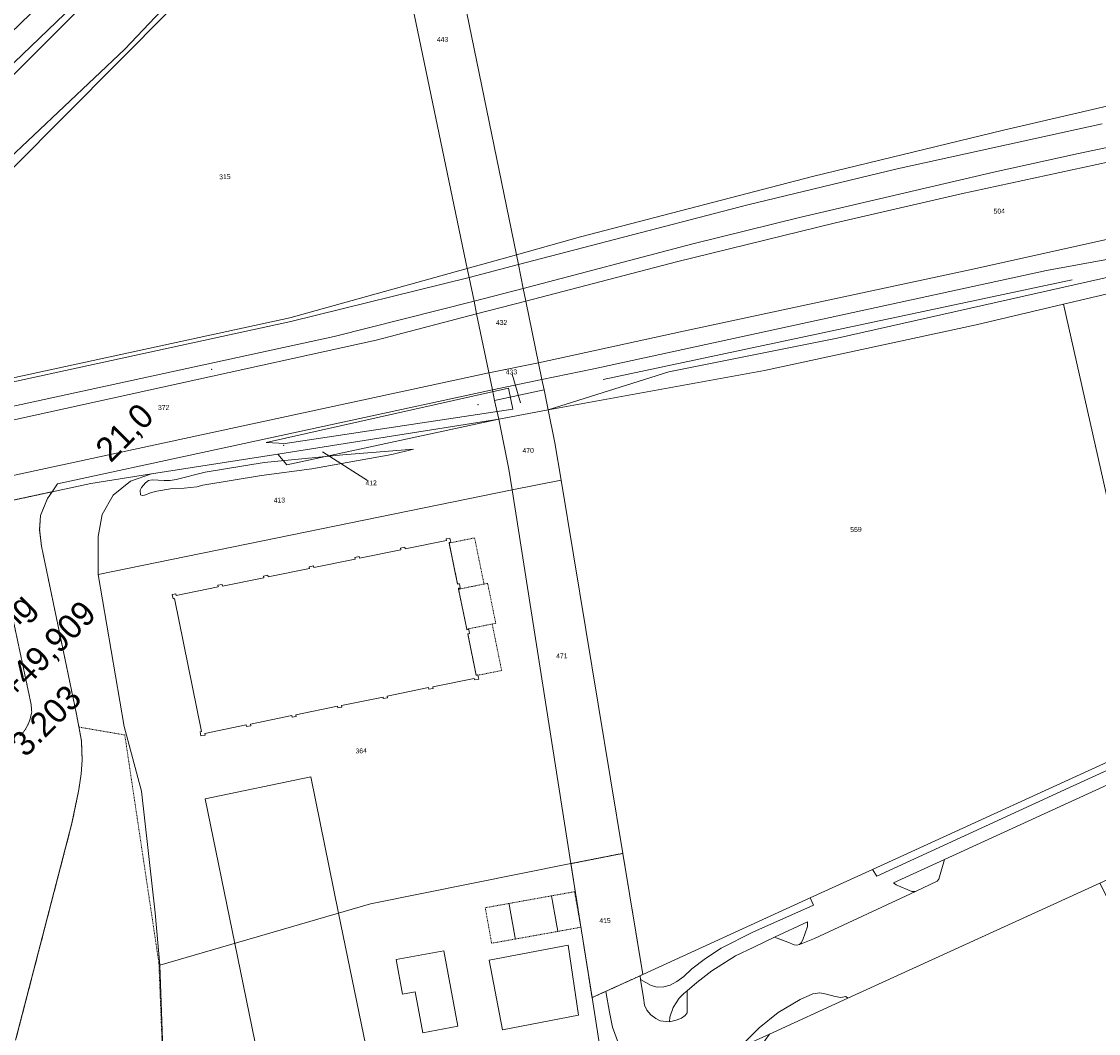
# Model space of a CAD drawing. Header units: millimetres. Extents: x -191 to 81095, y -508122 to 28741.
# Tile 204 of 251: x 5287 to 5441, y 10307 to 10452. Entities that reach past the tile are written whole.
import ezdxf
from ezdxf.enums import TextEntityAlignment as Align

# ---------------------------------------------------------------- set-up
doc = ezdxf.new("R2010")
doc.units = ezdxf.units.MM
for name, pattern in [('VE22-087 DB - VST Hervest-Dorsten ALK VA2736$0$1', [0]), ('VE22-087 DB - VST Hervest-Dorsten ALK VA2736$0$2', [0.16, 0.06, -0.1]), ('VE22-087 DB - VST Hervest-Dorsten ALK VA2736$0$3', [0.26, 0.11, -0.15])]:
    doc.linetypes.add(name, pattern=pattern)
doc.layers.get('0').update_dxf_attribs({"color": 251})
for name, color, linetype, lineweight in [('240620_Dorsten Achse$0$EB-62236S-A-KMTXT', 1, 'Continuous', 35), ('VE22-087 DB - VST Hervest-Dorsten ALK VA2736$0$AX_Bahnverkehr', 7, 'VE22-087 DB - VST Hervest-Dorsten ALK VA2736$0$1', 18), ('VE22-087 DB - VST Hervest-Dorsten ALK VA2736$0$AX_Flurstueck', 9, 'VE22-087 DB - VST Hervest-Dorsten ALK VA2736$0$1', 18), ('VE22-087 DB - VST Hervest-Dorsten ALK VA2736$0$AX_Gebaeude', 7, 'VE22-087 DB - VST Hervest-Dorsten ALK VA2736$0$1', 18), ('VE22-087 DB - VST Hervest-Dorsten ALK VA2736$0$AX_Gehoelz', 7, 'VE22-087 DB - VST Hervest-Dorsten ALK VA2736$0$1', 18), ('VE22-087 DB - VST Hervest-Dorsten ALK VA2736$0$AX_Gelaendekante', 7, 'VE22-087 DB - VST Hervest-Dorsten ALK VA2736$0$1', 18), ('VE22-087 DB - VST Hervest-Dorsten ALK VA2736$0$AX_Gleis', 7, 'VE22-087 DB - VST Hervest-Dorsten ALK VA2736$0$1', 18), ('VE22-087 DB - VST Hervest-Dorsten ALK VA2736$0$AX_IndustrieUndGewerbeflaeche', 7, 'VE22-087 DB - VST Hervest-Dorsten ALK VA2736$0$1', 18), ('VE22-087 DB - VST Hervest-Dorsten ALK VA2736$0$AX_Landwirtschaft', 7, 'VE22-087 DB - VST Hervest-Dorsten ALK VA2736$0$1', 18), ('VE22-087 DB - VST Hervest-Dorsten ALK VA2736$0$AX_SonstigesBauwerkOderSonstigeEinrichtung', 7, 'VE22-087 DB - VST Hervest-Dorsten ALK VA2736$0$1', 18), ('VE22-087 DB - VST Hervest-Dorsten ALK VA2736$0$AX_SportFreizeitUndErholungsflaeche', 7, 'VE22-087 DB - VST Hervest-Dorsten ALK VA2736$0$1', 18), ('VE22-087 DB - VST Hervest-Dorsten ALK VA2736$0$AX_Strassenverkehr', 7, 'VE22-087 DB - VST Hervest-Dorsten ALK VA2736$0$1', 18), ('VE22-087 DB - VST Hervest-Dorsten ALK VA2736$0$AX_Strassenverkehrsanlage', 7, 'VE22-087 DB - VST Hervest-Dorsten ALK VA2736$0$1', 18), ('VE22-087 DB - VST Hervest-Dorsten ALK VA2736$0$AX_Vegetationsmerkmal', 7, 'VE22-087 DB - VST Hervest-Dorsten ALK VA2736$0$1', 18), ('VE22-087 DB - VST Hervest-Dorsten ALK VA2736$0$AX_Weg', 7, 'VE22-087 DB - VST Hervest-Dorsten ALK VA2736$0$1', 18), ('VE22-087 DB - VST Hervest-Dorsten ALK VA2736$0$Flurgrenzen', 9, 'VE22-087 DB - VST Hervest-Dorsten ALK VA2736$0$1', 18)]:
    doc.layers.add(name, color=color, linetype=linetype, lineweight=lineweight)
doc.layers.add('XREF ALK Kataster', color=251, linetype='Continuous')
doc.styles.add('240620_Dorsten Achse$0$PROVI', font='PROVI.SHX')
doc.styles.add('VE22-087 DB - VST Hervest-Dorsten ALK VA2736$0$0', font='arial.ttf')

# ---------------------------------------------------------------- blocks, each defined once
blk = doc.blocks.new('VE22-087 DB - VST Hervest-Dorsten ALK VA2736$0$99')
at = {"color": 0}
blk.add_point((0, 0), dxfattribs=at)
blk = doc.blocks.new('VE22-087 DB - VST Hervest-Dorsten ALK VA2736')
at = {"layer": 'VE22-087 DB - VST Hervest-Dorsten ALK VA2736$0$AX_Flurstueck', "linetype": 'VE22-087 DB - VST Hervest-Dorsten ALK VA2736$0$1', "lineweight": 13, "ltscale": 0.5}
for points in [[(5465.72, 10503.22, 0), (5348.22, 10474.85, 0), (5347.04, 10470.33, 0), (5357.66, 10418.41, 0), (5366.82, 10420.96, 0), (5399.95, 10429.57, 0), (5427.25, 10436.18, 0), (5462.08, 10444.28, 0), (5465.81, 10446.72, 0), (5473.96, 10457.2, 0), (5477.75, 10466.92, 0), (5473.3, 10497.09, 0), (5470.24, 10501.35, 0)], [(5271.21, 10454.6, 0), (5233.88, 10417.3, 0), (5216.47, 10400.66, 0), (5200.69, 10385.57, 0), (5218.28, 10389.64, 0), (5214.69, 10386.04, 0), (5215.28, 10385.22, 0), (5224.87, 10387.29, 0), (5232.48, 10388.93, 0), (5235.04, 10391.49, 0), (5251.89, 10396.74, 0), (5255.76, 10400.64, 0), (5315.72, 10460.99, 0), (5308.7, 10467.76, 0), (5304.43, 10471.88, 0), (5296.33, 10479.7, 0), (5274.9, 10458.29, 0), (5273.57, 10456.96, 0)], [(5357.66, 10418.41, 0), (5347.04, 10470.33, 0), (5348.22, 10474.85, 0), (5336.02, 10465.54, 0), (5341.69, 10459.42, 0), (5350.64, 10416.45, 0)], [(5336.02, 10465.54, 0), (5328.81, 10473.94, 0), (5322.35, 10467.66, 0), (5315.72, 10460.99, 0), (5255.76, 10400.64, 0), (5256.12, 10394.39, 0), (5325.3, 10409.4, 0), (5350.64, 10416.45, 0), (5341.69, 10459.42, 0)], [(5357.66, 10418.41, 0), (5350.64, 10416.45, 0), (5350.91, 10415.16, 0), (5351.62, 10411.75, 0), (5351.99, 10409.94, 0), (5354.24, 10399.11, 0), (5354.56, 10397.57, 0), (5361.62, 10399.08, 0), (5361.31, 10400.57, 0), (5359.02, 10411.77, 0), (5358.64, 10413.6, 0), (5357.95, 10417, 0)], [(5503.26, 10381.68, 0), (5503.96, 10384.91, 0), (5503.79, 10388.25, 0), (5502.83, 10391.39, 0), (5497.73, 10402.48, 0), (5495.67, 10406.28, 0), (5493.01, 10409.69, 0), (5489.64, 10412.47, 0), (5485.85, 10414.55, 0), (5480.78, 10416.08, 0), (5475.95, 10417, 0), (5471.02, 10417.44, 0), (5466.09, 10417.43, 0), (5461.21, 10416.93, 0), (5453.69, 10415.53, 0), (5435.83, 10411.33, 0), (5449.51, 10350.5, 0), (5451.46, 10351.48, 0), (5457.85, 10354.7, 0), (5496.82, 10374.33, 0), (5499.57, 10376.18, 0), (5501.77, 10378.71, 0)], [(5364.04, 10386.21, 0), (5372.87, 10332.89, 0), (5375.73, 10315.59, 0), (5399.65, 10326.53, 0), (5408.54, 10330.59, 0), (5448.31, 10348.77, 0), (5447.89, 10349.68, 0), (5449.51, 10350.5, 0), (5435.83, 10411.33, 0), (5423.34, 10408.39, 0), (5393.09, 10401.84, 0), (5362.19, 10396.26, 0), (5363.16, 10391.51, 0)], [(5361.62, 10399.08, 0), (5354.56, 10397.57, 0), (5355.17, 10394.89, 0), (5362.19, 10396.26, 0)], [(5362.19, 10396.26, 0), (5355.17, 10394.89, 0), (5356.6, 10387.79, 0), (5357.07, 10384.83, 0), (5364.04, 10386.21, 0), (5363.16, 10391.51, 0)], [(5300.07, 10384.05, 0), (5298.48, 10381.3, 0), (5297.93, 10378.15, 0), (5297.94, 10372.7, 0), (5357.07, 10384.83, 0), (5356.6, 10387.79, 0), (5355.17, 10394.89, 0), (5324.86, 10388.4, 0), (5323.59, 10389.93, 0), (5305.53, 10387.09, 0), (5302.54, 10386.06, 0)], [(5355.17, 10394.89, 0), (5323.59, 10389.93, 0), (5324.86, 10388.4, 0)], [(5372.87, 10332.89, 0), (5364.04, 10386.21, 0), (5357.07, 10384.83, 0), (5365.46, 10331.42, 0)], [(5357.07, 10384.83, 0), (5297.94, 10372.7, 0), (5301.65, 10350.99, 0), (5304.1, 10341.79, 0), (5306.09, 10324.37, 0), (5306.76, 10316.9, 0), (5336.84, 10325.68, 0), (5365.46, 10331.42, 0)], [(5375.73, 10315.59, 0), (5372.87, 10332.89, 0), (5365.46, 10331.42, 0), (5366.78, 10323.02, 0), (5368.47, 10312.28, 0), (5375.33, 10315.4, 0)], [(5371.27, 10294.47, 0), (5368.47, 10312.28, 0), (5366.78, 10323.02, 0), (5365.46, 10331.42, 0), (5336.84, 10325.68, 0), (5306.76, 10316.9, 0), (5307.6, 10292.87, 0), (5307.96, 10282.59, 0), (5308.54, 10280.9, 0), (5309.98, 10279.8, 0), (5311.71, 10279.73, 0), (5315.76, 10280.75, 0), (5339.46, 10288.06, 0), (5348.19, 10289.83, 0), (5353.2, 10290.83, 0)], [(5441, 10328.64, 0), (5405.02, 10312.18, 0), (5393.8, 10307.05, 0), (5391.97, 10304.5, 0), (5390.62, 10301.77, 0), (5389.72, 10298.88, 0), (5385.57, 10281.06, 0), (5395.67, 10216.76, 0), (5399.37, 10193.14, 0), (5405.13, 10195.05, 0), (5480.12, 10219.93, 0), (5482.76, 10221.19, 0), (5485, 10223.04, 0), (5486.75, 10225.39, 0), (5487.88, 10228.11, 0), (5488.33, 10231.01, 0), (5488.05, 10233.95, 0), (5487.09, 10236.63, 0)]]:
    blk.add_polyline3d(points, close=True, dxfattribs=at)
for points in [[(5462.08, 10444.28, 0), (5427.25, 10436.18, 0), (5399.95, 10429.57, 0), (5366.82, 10420.96, 0), (5357.66, 10418.41, 0), (5357.95, 10417, 0), (5358.64, 10413.6, 0), (5359.02, 10411.77, 0), (5361.31, 10400.57, 0), (5361.62, 10399.08, 0), (5362.19, 10396.26, 0), (5379.46, 10401.69, 0), (5403.47, 10406.48, 0), (5472.07, 10421.93, 0)], [(5472.07, 10421.93, 0), (5403.47, 10406.48, 0), (5379.46, 10401.69, 0), (5362.19, 10396.26, 0), (5393.09, 10401.84, 0), (5423.34, 10408.39, 0), (5435.83, 10411.33, 0), (5453.69, 10415.53, 0)], [(5278.19, 10381.7, 0), (5291.34, 10384.54, 0), (5296.9, 10385.74, 0), (5305.53, 10387.09, 0), (5323.59, 10389.93, 0), (5355.17, 10394.89, 0), (5354.56, 10397.57, 0), (5354.24, 10399.11, 0), (5351.99, 10409.94, 0), (5351.62, 10411.75, 0), (5350.91, 10415.16, 0), (5350.64, 10416.45, 0), (5325.3, 10409.4, 0), (5256.12, 10394.39, 0)], [(5448.31, 10348.77, 0), (5408.54, 10330.59, 0), (5399.65, 10326.53, 0), (5375.73, 10315.59, 0), (5375.33, 10315.4, 0), (5368.47, 10312.28, 0), (5371.27, 10294.47, 0)], [(5393.8, 10307.05, 0), (5405.02, 10312.18, 0), (5441, 10328.64, 0)], [(5358.24, 10397.24, 0), (5356.96, 10401.65, 0)], [(5329.95, 10390.26, 0), (5336.92, 10385.8, 0)], [(5285.59, 10298.78, 0), (5307.6, 10292.87, 0), (5306.76, 10316.9, 0), (5306.09, 10324.37, 0), (5304.1, 10341.79, 0), (5301.65, 10350.99, 0), (5297.94, 10372.7, 0), (5297.93, 10378.15, 0), (5298.48, 10381.3, 0), (5300.07, 10384.05, 0), (5302.54, 10386.06, 0), (5305.53, 10387.09, 0), (5296.9, 10385.74, 0), (5291.34, 10384.54, 0), (5278.19, 10381.7, 0)]]:
    blk.add_polyline3d(points, dxfattribs=at)
at = {"layer": 'VE22-087 DB - VST Hervest-Dorsten ALK VA2736$0$AX_Gebaeude', "color": 7, "linetype": 'VE22-087 DB - VST Hervest-Dorsten ALK VA2736$0$1', "lineweight": 13, "ltscale": 0.5}
for points in [[(5345.18, 10356.33, 0), (5345.78, 10356.45, 0), (5345.73, 10356.68, 0), (5351.64, 10357.89, 0), (5351.69, 10357.66, 0), (5352.28, 10357.78, 0), (5352.17, 10358.33, 0), (5352.16, 10358.38, 0), (5351.92, 10358.33, 0), (5350.72, 10364.23, 0), (5350.98, 10364.29, 0), (5350.86, 10364.88, 0), (5350.6, 10364.83, 0), (5350.58, 10364.91, 0), (5349.42, 10370.62, 0), (5349.4, 10370.76, 0), (5349.65, 10370.81, 0), (5349.53, 10371.41, 0), (5349.27, 10371.35, 0), (5348.08, 10377.22, 0), (5348.07, 10377.3, 0), (5348.3, 10377.35, 0), (5348.18, 10377.92, 0), (5347.64, 10377.81, 0), (5347.68, 10377.57, 0), (5341.78, 10376.37, 0), (5341.73, 10376.61, 0), (5341.12, 10376.48, 0), (5341.17, 10376.25, 0), (5335.26, 10375.05, 0), (5335.21, 10375.28, 0), (5334.59, 10375.15, 0), (5334.64, 10374.92, 0), (5328.72, 10373.72, 0), (5328.68, 10373.95, 0), (5328.07, 10373.83, 0), (5328.12, 10373.6, 0), (5322.2, 10372.39, 0), (5322.15, 10372.63, 0), (5321.55, 10372.5, 0), (5321.59, 10372.27, 0), (5315.69, 10371.07, 0), (5315.64, 10371.31, 0), (5315.02, 10371.18, 0), (5315.07, 10370.95, 0), (5309.09, 10369.73, 0), (5309.04, 10369.97, 0), (5308.51, 10369.85, 0), (5308.62, 10369.24, 0), (5308.83, 10369.28, 0), (5312.69, 10350.3, 0), (5312.48, 10350.26, 0), (5312.6, 10349.66, 0), (5313.19, 10349.78, 0), (5313.15, 10350.02, 0), (5319.08, 10351.23, 0), (5319.13, 10351, 0), (5319.73, 10351.12, 0), (5319.68, 10351.35, 0), (5325.58, 10352.57, 0), (5325.63, 10352.34, 0), (5326.23, 10352.46, 0), (5326.18, 10352.69, 0), (5332.1, 10353.9, 0), (5332.15, 10353.67, 0), (5332.75, 10353.79, 0), (5332.7, 10354.01, 0), (5338.62, 10355.22, 0), (5338.66, 10355, 0), (5339.26, 10355.12, 0), (5339.22, 10355.35, 0), (5345.13, 10356.56, 0)], [(5332.27, 10324.34, 0), (5328.29, 10343.8, 0), (5313.19, 10340.66, 0), (5317.43, 10320, 0), (5322.36, 10296.06, 0), (5337.44, 10299.16, 0)], [(5349.29, 10308.2, 0), (5347.28, 10318.98, 0), (5340.48, 10317.72, 0), (5341.4, 10312.76, 0), (5343.23, 10313.1, 0), (5344.32, 10307.27, 0)], [(5365.07, 10319.76, 0), (5353.77, 10317.62, 0), (5355.66, 10307.7, 0), (5366.52, 10309.76, 0)]]:
    blk.add_polyline3d(points, close=True, dxfattribs=at)
at = {"layer": 'VE22-087 DB - VST Hervest-Dorsten ALK VA2736$0$AX_Gelaendekante', "color": 18, "linetype": 'VE22-087 DB - VST Hervest-Dorsten ALK VA2736$0$1', "lineweight": 13, "ltscale": 0.5, "true_color": 0x520000}
for points in [[(5321.94, 10391.57, 0), (5356.55, 10399.34, 0)], [(5356.55, 10399.34, 0), (5357.18, 10396.33, 0)], [(5357.18, 10396.33, 0), (5324.64, 10391.43, 0), (5321.94, 10391.57, 0)], [(5303.92, 10384.76, 0), (5303.99, 10384.1, 0)]]:
    blk.add_polyline3d(points, dxfattribs=at)
at = {"layer": 'VE22-087 DB - VST Hervest-Dorsten ALK VA2736$0$AX_IndustrieUndGewerbeflaeche', "color": 253, "linetype": 'VE22-087 DB - VST Hervest-Dorsten ALK VA2736$0$1', "lineweight": 13, "ltscale": 0.5, "true_color": 0x999999}
blk.add_polyline3d([(5461.21, 10416.93, 0), (5453.69, 10415.53, 0), (5435.83, 10411.33, 0), (5449.51, 10350.5, 0), (5451.46, 10351.48, 0), (5457.85, 10354.7, 0), (5496.82, 10374.33, 0), (5499.57, 10376.18, 0), (5501.77, 10378.71, 0), (5503.26, 10381.68, 0), (5503.96, 10384.91, 0), (5503.79, 10388.25, 0), (5502.83, 10391.39, 0), (5497.73, 10402.48, 0), (5495.67, 10406.28, 0), (5493.01, 10409.69, 0), (5489.64, 10412.47, 0), (5485.85, 10414.55, 0), (5480.78, 10416.08, 0), (5475.95, 10417, 0), (5471.02, 10417.44, 0), (5466.09, 10417.43, 0)], close=True, dxfattribs=at)
blk.add_polyline3d([(5549.69, 10299.49, 0), (5545.73, 10307.38, 0), (5543.24, 10312.34, 0), (5532.46, 10331.21, 0), (5526.04, 10342.7, 0), (5520.52, 10353.67, 0), (5518.87, 10356.18, 0), (5516.53, 10358.09, 0), (5513.76, 10359.18, 0), (5510.76, 10359.52, 0), (5507.77, 10359.18, 0), (5455.87, 10335.41, 0), (5448.54, 10332.08, 0), (5441, 10328.64, 0), (5405.02, 10312.18, 0), (5393.8, 10307.05, 0)], dxfattribs=at)
at = {"layer": 'VE22-087 DB - VST Hervest-Dorsten ALK VA2736$0$AX_SonstigesBauwerkOderSonstigeEinrichtung', "color": 7, "linetype": 'VE22-087 DB - VST Hervest-Dorsten ALK VA2736$0$3', "lineweight": 13, "ltscale": 0.5}
for points in [[(5353.04, 10371.36, 0), (5351.7, 10377.95, 0), (5348.08, 10377.22, 0), (5349.27, 10371.35, 0), (5349.53, 10371.41, 0), (5349.65, 10370.81, 0), (5349.4, 10370.76, 0), (5349.42, 10370.62, 0)], [(5353.56, 10371.46, 0), (5353.04, 10371.36, 0), (5349.42, 10370.62, 0), (5350.58, 10364.91, 0), (5354.21, 10365.65, 0), (5354.72, 10365.75, 0)], [(5355.56, 10359.01, 0), (5354.21, 10365.65, 0), (5350.58, 10364.91, 0), (5350.6, 10364.83, 0), (5350.86, 10364.88, 0), (5350.98, 10364.29, 0), (5350.72, 10364.23, 0), (5351.92, 10358.33, 0), (5352.16, 10358.38, 0), (5352.17, 10358.33, 0)], [(5362.68, 10326.82, 0), (5356.61, 10325.73, 0), (5357.52, 10320.65, 0), (5363.59, 10321.74, 0)], [(5365.97, 10327.41, 0), (5362.68, 10326.82, 0), (5363.59, 10321.74, 0), (5366.88, 10322.34, 0)], [(5356.61, 10325.73, 0), (5353.22, 10325.12, 0), (5354.13, 10320.05, 0), (5357.52, 10320.65, 0)]]:
    blk.add_polyline3d(points, close=True, dxfattribs=at)
blk.add_polyline3d([(5295.28, 10350.91, 0), (5301.73, 10349.8, 0), (5306.61, 10317.18, 0), (5307.57, 10292.91, 0), (5285.59, 10298.78, 0), (5267.23, 10228.46, 0), (5265.26, 10224.41, 0), (5136.89, 10257.81, 0)], dxfattribs=at)
at = {"layer": 'VE22-087 DB - VST Hervest-Dorsten ALK VA2736$0$AX_SportFreizeitUndErholungsflaeche', "color": 253, "linetype": 'VE22-087 DB - VST Hervest-Dorsten ALK VA2736$0$1', "lineweight": 13, "ltscale": 0.5, "true_color": 0x999999}
blk.add_polyline3d([(5307.6, 10292.87, 0), (5306.76, 10316.9, 0), (5306.09, 10324.37, 0), (5304.1, 10341.79, 0), (5301.65, 10350.99, 0), (5297.94, 10372.7, 0), (5297.93, 10378.15, 0), (5298.48, 10381.3, 0), (5300.07, 10384.05, 0), (5302.54, 10386.06, 0), (5305.53, 10387.09, 0), (5296.9, 10385.74, 0), (5291.34, 10384.54, 0), (5290.69, 10383.57, 0), (5289.69, 10381.15, 0), (5289.57, 10379.12, 0), (5289.83, 10376.78, 0), (5294.83, 10352.75, 0), (5295.54, 10348.95, 0), (5295.64, 10346.2, 0), (5295.5, 10344.25, 0), (5295.17, 10341.99, 0), (5294.19, 10337.19, 0), (5286.14, 10306.18, 0)], dxfattribs=at)
at = {"layer": 'VE22-087 DB - VST Hervest-Dorsten ALK VA2736$0$AX_Strassenverkehr', "color": 253, "linetype": 'VE22-087 DB - VST Hervest-Dorsten ALK VA2736$0$1', "lineweight": 13, "ltscale": 0.5, "true_color": 0x999999}
for points in [[(5451.46, 10351.48, 0), (5449.51, 10350.5, 0), (5447.89, 10349.68, 0), (5448.31, 10348.77, 0), (5408.54, 10330.59, 0), (5409.13, 10329.64, 0), (5437.22, 10342.55, 0), (5451.93, 10349.23, 0)], [(5375.73, 10315.59, 0), (5375.33, 10315.4, 0), (5375.39, 10314.88, 0), (5376.9, 10314, 0), (5377.77, 10313.79, 0), (5378.72, 10313.82, 0), (5379.63, 10314.07, 0), (5380.6, 10314.59, 0), (5381.59, 10315.32, 0), (5382.73, 10316.39, 0), (5384.66, 10317.87, 0), (5386.91, 10319.34, 0), (5391.44, 10321.62, 0), (5400.1, 10325.48, 0), (5399.65, 10326.53, 0)], [(5401, 10312.97, 0), (5400, 10312.81, 0), (5398.2, 10312.02, 0), (5395.05, 10310.14, 0), (5392.36, 10307.95, 0), (5389.5, 10305.1, 0), (5393.8, 10307.05, 0), (5405.02, 10312.18, 0), (5404.74, 10312.42, 0), (5404.03, 10312.31, 0), (5403.19, 10312.44, 0), (5401.96, 10312.79, 0)]]:
    blk.add_polyline3d(points, close=True, dxfattribs=at)
at = {"layer": 'VE22-087 DB - VST Hervest-Dorsten ALK VA2736$0$AX_Strassenverkehrsanlage', "color": 7, "linetype": 'VE22-087 DB - VST Hervest-Dorsten ALK VA2736$0$1', "lineweight": 13, "ltscale": 0.5, "true_color": 0xf7f7f0}
blk.add_polyline3d([(5370.43, 10313.17, 0), (5370.95, 10310.19, 0), (5371.38, 10308.08, 0), (5372.23, 10305.72, 0), (5373.55, 10303.71, 0), (5374.64, 10302.14, 0), (5375.31, 10300.51, 0), (5375.57, 10299.32, 0), (5375.52, 10297.85, 0)], dxfattribs=at)
at = {"layer": 'VE22-087 DB - VST Hervest-Dorsten ALK VA2736$0$AX_Vegetationsmerkmal', "color": 7, "linetype": 'VE22-087 DB - VST Hervest-Dorsten ALK VA2736$0$1', "lineweight": 13, "ltscale": 0.5}
blk.add_polyline3d([(5370.08, 10400.6, 0), (5437.05, 10414.81, 0)], dxfattribs=at)
for points in [[(5418.84, 10332.03, 0), (5411.53, 10328.66, 0), (5411.9, 10328.37, 0), (5414.17, 10327.45, 0), (5414.66, 10327.43, 0), (5417.78, 10328.93, 0), (5418.03, 10329.21, 0)], [(5399.26, 10323.12, 0), (5394.52, 10320.93, 0), (5395.05, 10320.72, 0), (5396.46, 10320.2, 0), (5397.36, 10319.81, 0), (5397.75, 10319.77, 0), (5398.12, 10319.85, 0), (5398.34, 10320.12, 0), (5398.57, 10320.52, 0), (5399.24, 10322.45, 0)], [(5382.05, 10313.26, 0), (5381.59, 10312.89, 0), (5380.94, 10312.19, 0), (5380.07, 10310.86, 0), (5379.6, 10309.47, 0), (5379.53, 10308.84, 0), (5380.51, 10309.05, 0), (5381.26, 10309.33, 0), (5381.76, 10309.72, 0), (5382.08, 10310.13, 0)]]:
    blk.add_polyline3d(points, close=True, dxfattribs=at)
at = {"layer": 'VE22-087 DB - VST Hervest-Dorsten ALK VA2736$0$AX_Weg', "color": 7, "linetype": 'VE22-087 DB - VST Hervest-Dorsten ALK VA2736$0$2', "lineweight": 13, "ltscale": 0.5}
for points in [[(5284.31, 10373.18, 0), (5288.34, 10354.24, 0), (5288.4, 10353.66, 0), (5288.44, 10353.05, 0), (5288.21, 10352.06, 0), (5287.89, 10351.27, 0), (5287.54, 10350.61, 0), (5287.14, 10350.07, 0), (5286.73, 10349.68, 0)], [(5286.14, 10306.18, 0), (5294.19, 10337.19, 0), (5295.17, 10341.99, 0), (5295.5, 10344.25, 0), (5295.64, 10346.2, 0), (5295.54, 10348.95, 0), (5294.83, 10352.75, 0), (5289.83, 10376.78, 0), (5289.57, 10379.12, 0), (5289.69, 10381.15, 0), (5290.69, 10383.57, 0), (5291.34, 10384.54, 0), (5278.19, 10381.7, 0)], [(5286.73, 10349.68, 0), (5287.14, 10350.07, 0), (5287.54, 10350.61, 0), (5287.89, 10351.27, 0), (5288.21, 10352.06, 0), (5288.44, 10353.05, 0), (5288.4, 10353.66, 0), (5288.34, 10354.24, 0), (5284.31, 10373.18, 0)]]:
    blk.add_polyline3d(points, dxfattribs=at)
at = {"layer": 'VE22-087 DB - VST Hervest-Dorsten ALK VA2736$0$AX_Vegetationsmerkmal', "color": 7, "xscale": 0.5, "yscale": 0.5, "zscale": 0.5}
for p, rotation in [((5314.16, 10402.02), 1.589546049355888), ((5352.17, 10396.98), 1.589544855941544), ((5324.43, 10391.19), 1.58954386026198)]:
    blk.add_blockref('VE22-087 DB - VST Hervest-Dorsten ALK VA2736$0$99', p, dxfattribs=dict(at, rotation=rotation))
at = {"layer": 'VE22-087 DB - VST Hervest-Dorsten ALK VA2736$0$AX_Flurstueck', "char_height": 0.7, "attachment_point": 2, "style": 'VE22-087 DB - VST Hervest-Dorsten ALK VA2736$0$0', "bg_fill": 3, "box_fill_scale": 1, "bg_fill_color": 256, "bg_fill_transparency": 0}
for s, insert, rotation in [('443', (5347.11, 10449.5), 1.5896), ('315', (5316.02, 10429.9), 1.5896), ('504', (5426.63, 10424.98), 1.5895), ('432', (5355.55, 10409.07), 1.5895), ('433', (5356.95, 10402), 1.5895), ('372', (5307.28, 10396.93), 1.5895), ('470', (5359.34, 10390.79), 1.5895), ('412', (5336.91, 10386.15), 1.5895), ('413', (5323.81, 10383.69), 1.5895), ('559', (5406.16, 10379.51), 1.5895), ('471', (5364.15, 10361.45), 1.5895), ('364', (5335.49, 10347.88), 1.5895), ('415', (5370.32, 10323.63), 1.5895)]:
    blk.add_mtext(s, dxfattribs=dict(at, insert=insert, rotation=rotation))
at = {"layer": 'VE22-087 DB - VST Hervest-Dorsten ALK VA2736$0$AX_Bahnverkehr', "color": 253, "linetype": 'VE22-087 DB - VST Hervest-Dorsten ALK VA2736$0$1', "lineweight": 13, "ltscale": 0.5, "true_color": 0x999999}
blk.add_polyline3d([(5304.43, 10471.88, 0), (5218.28, 10389.64, 0), (5214.69, 10386.04, 0), (5215.28, 10385.22, 0), (5224.87, 10387.29, 0), (5308.7, 10467.76, 0), (5321.41, 10481.68, 0), (5318.21, 10485.04, 0)], close=True, dxfattribs=at)
at = {"layer": 'VE22-087 DB - VST Hervest-Dorsten ALK VA2736$0$AX_Gehoelz', "color": 3, "linetype": 'VE22-087 DB - VST Hervest-Dorsten ALK VA2736$0$1', "lineweight": 13, "ltscale": 0.5, "true_color": 0x00ff00}
blk.add_polyline3d([(5308.7, 10467.76, 0), (5224.87, 10387.29, 0), (5232.48, 10388.93, 0), (5235.04, 10391.49, 0), (5251.89, 10396.74, 0), (5255.76, 10400.64, 0), (5315.72, 10460.99, 0), (5322.35, 10467.66, 0), (5328.81, 10473.94, 0), (5321.41, 10481.68, 0)], close=True, dxfattribs=at)
at = {"layer": 'VE22-087 DB - VST Hervest-Dorsten ALK VA2736$0$AX_Gelaendekante', "color": 18, "linetype": 'VE22-087 DB - VST Hervest-Dorsten ALK VA2736$0$1', "lineweight": 13, "ltscale": 0.5, "true_color": 0x520000}
for points in [[(5240.69, 10396.64, 0), (5242.93, 10395.98, 0), (5243.9, 10395.76, 0), (5245.32, 10395.77, 0), (5246.7, 10395.91, 0), (5248.3, 10396.45, 0), (5250.04, 10397.23, 0), (5251.43, 10398.1, 0), (5251.87, 10398.51, 0), (5252.55, 10399.13, 0), (5280.03, 10427.29, 0), (5301.73, 10447.77, 0), (5306.06, 10452.34, 0), (5322.88, 10469.21, 0), (5323.28, 10469.95, 0), (5323.49, 10470.86, 0), (5323.53, 10471.96, 0), (5323.53, 10473.3, 0), (5324.18, 10482.48, 0)], [(5324.18, 10482.48, 0), (5285.45, 10443.72, 0), (5248.36, 10403.86, 0), (5247.83, 10403.38, 0), (5247.47, 10403.08, 0), (5247.11, 10402.89, 0), (5246.45, 10402.8, 0)], [(5342.96, 10390.62, 0), (5332.87, 10389.84, 0), (5321.62, 10388.7, 0), (5313.19, 10387.32, 0), (5309.05, 10386.27, 0), (5308.2, 10386.16, 0), (5307.34, 10386.13, 0), (5305.64, 10386.23, 0), (5305.11, 10386.14, 0), (5304.7, 10385.82, 0), (5304.1, 10385.15, 0), (5303.92, 10384.76, 0)], [(5303.99, 10384.1, 0), (5304.21, 10384.02, 0), (5304.53, 10384.06, 0), (5305.56, 10384.43, 0), (5306.33, 10384.65, 0), (5308.28, 10384.94, 0), (5310.2, 10385.05, 0), (5312, 10385.25, 0), (5312.87, 10385.48, 0), (5321.26, 10386.88, 0), (5328.46, 10387.82, 0), (5339.86, 10389.85, 0), (5342.96, 10390.62, 0)]]:
    blk.add_polyline3d(points, dxfattribs=at)
at = {"layer": 'VE22-087 DB - VST Hervest-Dorsten ALK VA2736$0$AX_Gleis', "color": 7, "linetype": 'VE22-087 DB - VST Hervest-Dorsten ALK VA2736$0$1', "lineweight": 13, "ltscale": 0.5}
blk.add_polyline3d([(5042.6, 10102.27, 0), (5048.32, 10121.11, 0), (5054.65, 10140.88, 0), (5060.52, 10157.35, 0), (5065.18, 10169.28, 0), (5072.47, 10186.81, 0), (5077.51, 10197.98, 0), (5083.52, 10210.52, 0), (5090.38, 10223.81, 0), (5097.56, 10236.98, 0), (5106.34, 10251.98, 0), (5116.27, 10267.87, 0), (5123.48, 10278.72, 0), (5135.46, 10295.62, 0), (5148.33, 10311.95, 0), (5160.58, 10326.51, 0), (5171.64, 10338.7, 0), (5182.44, 10350.11, 0), (5197.49, 10364.95, 0), (5219.3, 10386.09, 0), (5319.78, 10483.39, 0)], dxfattribs=at)
at = {"layer": 'VE22-087 DB - VST Hervest-Dorsten ALK VA2736$0$AX_IndustrieUndGewerbeflaeche', "color": 253, "linetype": 'VE22-087 DB - VST Hervest-Dorsten ALK VA2736$0$1', "lineweight": 13, "ltscale": 0.5, "true_color": 0x999999}
for points in [[(5435.83, 10411.33, 0), (5423.34, 10408.39, 0), (5393.09, 10401.84, 0), (5362.19, 10396.26, 0), (5363.16, 10391.51, 0), (5364.04, 10386.21, 0), (5372.87, 10332.89, 0), (5375.73, 10315.59, 0), (5399.65, 10326.53, 0), (5408.54, 10330.59, 0), (5448.31, 10348.77, 0), (5447.89, 10349.68, 0), (5449.51, 10350.5, 0)], [(5355.17, 10394.89, 0), (5356.6, 10387.79, 0), (5357.07, 10384.83, 0), (5365.46, 10331.42, 0), (5372.87, 10332.89, 0), (5364.04, 10386.21, 0), (5363.16, 10391.51, 0), (5362.19, 10396.26, 0)], [(5365.46, 10331.42, 0), (5357.07, 10384.83, 0), (5356.6, 10387.79, 0), (5355.17, 10394.89, 0), (5324.86, 10388.4, 0), (5323.59, 10389.93, 0), (5305.53, 10387.09, 0), (5302.54, 10386.06, 0), (5300.07, 10384.05, 0), (5298.48, 10381.3, 0), (5297.93, 10378.15, 0), (5297.94, 10372.7, 0), (5301.65, 10350.99, 0), (5304.1, 10341.79, 0), (5306.09, 10324.37, 0), (5306.76, 10316.9, 0), (5336.84, 10325.68, 0)]]:
    blk.add_polyline3d(points, close=True, dxfattribs=at)
at = {"layer": 'VE22-087 DB - VST Hervest-Dorsten ALK VA2736$0$AX_Landwirtschaft', "color": 253, "linetype": 'VE22-087 DB - VST Hervest-Dorsten ALK VA2736$0$1', "lineweight": 13, "ltscale": 0.5, "true_color": 0x999999}
for points in [[(5465.72, 10503.22, 0), (5348.22, 10474.85, 0), (5328.81, 10473.94, 0), (5336.02, 10465.54, 0), (5341.69, 10459.42, 0), (5350.64, 10416.45, 0), (5357.66, 10418.41, 0), (5366.82, 10420.96, 0), (5399.95, 10429.57, 0), (5427.25, 10436.18, 0), (5462.08, 10444.28, 0), (5465.81, 10446.72, 0), (5473.96, 10457.2, 0), (5477.75, 10466.92, 0), (5473.3, 10497.09, 0), (5470.24, 10501.35, 0)], [(5341.69, 10459.42, 0), (5336.02, 10465.54, 0), (5328.81, 10473.94, 0), (5322.35, 10467.66, 0), (5315.72, 10460.99, 0), (5255.76, 10400.64, 0), (5256.12, 10394.39, 0), (5325.3, 10409.4, 0), (5350.64, 10416.45, 0)]]:
    blk.add_polyline3d(points, close=True, dxfattribs=at)
at = {"layer": 'VE22-087 DB - VST Hervest-Dorsten ALK VA2736$0$AX_Strassenverkehr', "color": 253, "linetype": 'VE22-087 DB - VST Hervest-Dorsten ALK VA2736$0$1', "lineweight": 13, "ltscale": 0.5, "true_color": 0x999999}
for points in [[(5441.34, 10437.12, 0), (5412.05, 10430.68, 0), (5390.75, 10425.53, 0), (5370.61, 10420.3, 0), (5357.95, 10417, 0), (5350.91, 10415.16, 0), (5351.62, 10411.75, 0), (5358.64, 10413.6, 0), (5382.86, 10419.98, 0), (5398.09, 10423.7, 0), (5426.08, 10430.23, 0), (5437.94, 10432.87, 0), (5443.85, 10434.11, 0)], [(5444.11, 10432.07, 0), (5421.22, 10427.12, 0), (5403.26, 10422.97, 0), (5380.53, 10417.38, 0), (5359.02, 10411.77, 0), (5351.99, 10409.94, 0), (5354.24, 10399.11, 0), (5361.31, 10400.57, 0), (5368.75, 10402.11, 0), (5433.4, 10416.15, 0), (5446.14, 10418.49, 0)], [(5451.93, 10349.23, 0), (5437.22, 10342.55, 0), (5409.13, 10329.64, 0), (5408.54, 10330.59, 0), (5399.65, 10326.53, 0), (5400.1, 10325.48, 0), (5391.44, 10321.62, 0), (5386.91, 10319.34, 0), (5384.66, 10317.87, 0), (5382.73, 10316.39, 0), (5381.59, 10315.32, 0), (5380.6, 10314.59, 0), (5379.63, 10314.07, 0), (5378.72, 10313.82, 0), (5377.77, 10313.79, 0), (5376.9, 10314, 0), (5375.39, 10314.88, 0), (5375.33, 10315.4, 0), (5368.47, 10312.28, 0), (5371.27, 10294.47, 0)], [(5389.5, 10305.1, 0), (5392.36, 10307.95, 0), (5395.05, 10310.14, 0), (5398.2, 10312.02, 0), (5400, 10312.81, 0), (5401, 10312.97, 0), (5401.96, 10312.79, 0), (5403.19, 10312.44, 0), (5404.03, 10312.31, 0), (5404.74, 10312.42, 0), (5405.02, 10312.18, 0), (5441, 10328.64, 0)], [(5462.08, 10444.28, 0), (5427.25, 10436.18, 0), (5399.95, 10429.57, 0), (5366.82, 10420.96, 0), (5357.66, 10418.41, 0), (5350.64, 10416.45, 0), (5350.91, 10415.16, 0), (5357.95, 10417, 0), (5370.61, 10420.3, 0), (5390.75, 10425.53, 0), (5412.05, 10430.68, 0), (5441.34, 10437.12, 0)], [(5446.14, 10418.49, 0), (5433.4, 10416.15, 0), (5368.75, 10402.11, 0), (5361.31, 10400.57, 0), (5354.24, 10399.11, 0), (5354.56, 10397.57, 0), (5355.17, 10394.89, 0), (5362.19, 10396.26, 0), (5393.09, 10401.84, 0), (5423.34, 10408.39, 0), (5435.83, 10411.33, 0), (5453.69, 10415.53, 0)], [(5278.19, 10381.7, 0), (5291.34, 10384.54, 0), (5292.13, 10385.69, 0), (5354.24, 10399.11, 0), (5351.99, 10409.94, 0), (5337.66, 10406.22, 0), (5225.02, 10381.46, 0)], [(5227.68, 10384.13, 0), (5331.62, 10406.72, 0), (5351.62, 10411.75, 0), (5350.91, 10415.16, 0), (5325.44, 10408.84, 0), (5256.2, 10393.81, 0)], [(5225.02, 10381.46, 0), (5337.66, 10406.22, 0), (5351.99, 10409.94, 0), (5351.62, 10411.75, 0), (5331.62, 10406.72, 0), (5227.68, 10384.13, 0)]]:
    blk.add_polyline3d(points, dxfattribs=at)
for points in [[(5461.34, 10437.4, 0), (5453.6, 10435.78, 0), (5443.85, 10434.11, 0), (5437.94, 10432.87, 0), (5426.08, 10430.23, 0), (5398.09, 10423.7, 0), (5382.86, 10419.98, 0), (5358.64, 10413.6, 0), (5351.62, 10411.75, 0), (5351.99, 10409.94, 0), (5359.02, 10411.77, 0), (5380.53, 10417.38, 0), (5403.26, 10422.97, 0), (5421.22, 10427.12, 0), (5444.11, 10432.07, 0), (5455.19, 10434.2, 0), (5463.03, 10435.88, 0), (5462.04, 10437.45, 0)], [(5350.64, 10416.45, 0), (5325.3, 10409.4, 0), (5256.12, 10394.39, 0), (5255.76, 10400.64, 0), (5251.89, 10396.74, 0), (5235.04, 10391.49, 0), (5232.48, 10388.93, 0), (5242.91, 10391.06, 0), (5256.2, 10393.81, 0), (5325.44, 10408.84, 0), (5350.91, 10415.16, 0)], [(5292.13, 10385.69, 0), (5291.34, 10384.54, 0), (5296.9, 10385.74, 0), (5305.53, 10387.09, 0), (5323.59, 10389.93, 0), (5324.86, 10388.4, 0), (5355.17, 10394.89, 0), (5354.56, 10397.57, 0), (5354.24, 10399.11, 0)]]:
    blk.add_polyline3d(points, close=True, dxfattribs=at)
at = {"layer": 'VE22-087 DB - VST Hervest-Dorsten ALK VA2736$0$AX_Strassenverkehrsanlage', "color": 7, "linetype": 'VE22-087 DB - VST Hervest-Dorsten ALK VA2736$0$1', "lineweight": 13, "ltscale": 0.5, "true_color": 0xf7f7f0}
for points in [[(5353.74, 10401.55, 0), (5360.82, 10402.95, 0), (5381.56, 10407.46, 0), (5423.09, 10416.37, 0), (5441.7, 10420.53, 0), (5446.21, 10421.52, 0), (5451.51, 10422.98, 0)], [(5353.74, 10401.55, 0), (5207.62, 10369.99, 0)], [(5375.39, 10314.88, 0), (5375.81, 10312.24, 0), (5375.99, 10311.2, 0), (5376.31, 10310.47, 0), (5376.87, 10309.82, 0), (5377.6, 10309.32, 0), (5378.19, 10308.97, 0), (5379.53, 10308.84, 0), (5380.51, 10309.05, 0), (5381.26, 10309.33, 0), (5381.76, 10309.72, 0), (5382.08, 10310.13, 0), (5382.05, 10313.26, 0), (5383.43, 10314.43, 0), (5385.58, 10316.13, 0), (5388.96, 10318.24, 0), (5391.59, 10319.51, 0), (5394.52, 10320.93, 0), (5396.46, 10320.2, 0), (5397.36, 10319.81, 0), (5397.75, 10319.77, 0), (5398.12, 10319.85, 0), (5400.24, 10320.74, 0), (5414.66, 10327.43, 0), (5417.78, 10328.93, 0), (5418.03, 10329.21, 0), (5418.84, 10332.03, 0), (5443.88, 10343.51, 0)]]:
    blk.add_polyline3d(points, dxfattribs=at)
at = {"layer": 'VE22-087 DB - VST Hervest-Dorsten ALK VA2736$0$AX_Vegetationsmerkmal', "color": 7, "linetype": 'VE22-087 DB - VST Hervest-Dorsten ALK VA2736$0$1', "lineweight": 13, "ltscale": 0.5}
for points in [[(5350.64, 10416.45, 0), (5325.3, 10409.4, 0), (5256.12, 10394.39, 0), (5255.76, 10400.64, 0), (5251.89, 10396.74, 0), (5235.04, 10391.49, 0), (5232.48, 10388.93, 0), (5242.91, 10391.06, 0), (5256.2, 10393.81, 0), (5325.44, 10408.84, 0), (5350.91, 10415.16, 0)], [(5331.62, 10406.72, 0), (5227.68, 10384.13, 0), (5220.06, 10382.47, 0), (5208.64, 10379.97, 0), (5160.65, 10369.96, 0), (5159.01, 10367.31, 0), (5205.65, 10376.98, 0), (5217.27, 10379.67, 0), (5225.02, 10381.46, 0), (5337.66, 10406.22, 0), (5351.99, 10409.94, 0), (5351.62, 10411.75, 0)], [(5292.13, 10385.69, 0), (5291.34, 10384.54, 0), (5296.9, 10385.74, 0), (5305.53, 10387.09, 0), (5323.59, 10389.93, 0), (5324.86, 10388.4, 0), (5355.17, 10394.89, 0), (5354.56, 10397.57, 0), (5354.24, 10399.11, 0)], [(5356.6, 10387.79, 0), (5355.17, 10394.89, 0), (5324.86, 10388.4, 0), (5323.59, 10389.93, 0), (5305.53, 10387.09, 0), (5302.54, 10386.06, 0), (5300.07, 10384.05, 0), (5298.48, 10381.3, 0), (5297.93, 10378.15, 0), (5297.94, 10372.7, 0), (5357.07, 10384.83, 0)]]:
    blk.add_polyline3d(points, close=True, dxfattribs=at)
at = {"layer": 'VE22-087 DB - VST Hervest-Dorsten ALK VA2736$0$AX_Weg', "color": 7, "linetype": 'VE22-087 DB - VST Hervest-Dorsten ALK VA2736$0$2', "lineweight": 13, "ltscale": 0.5}
blk.add_polyline3d([(5375.73, 10315.59, 0), (5372.87, 10332.89, 0), (5365.46, 10331.42, 0), (5366.78, 10323.02, 0), (5368.47, 10312.28, 0), (5375.33, 10315.4, 0)], close=True, dxfattribs=at)
at = {"layer": 'VE22-087 DB - VST Hervest-Dorsten ALK VA2736$0$Flurgrenzen', "ltscale": 0.5}
for points in [[(5393.8, 10307.05, 0), (5405.02, 10312.18, 0), (5441, 10328.64, 0), (5448.54, 10332.08, 0), (5455.87, 10335.41, 0), (5507.77, 10359.18, 0), (5514.99, 10362.48, 0), (5518.01, 10363.87, 0), (5519.62, 10364.61, 0), (5531.63, 10370.11, 0), (5534.2, 10371.29, 0), (5538.94, 10373.46, 0), (5541.41, 10377.92, 0), (5545, 10384.4, 0), (5552.47, 10387.83, 0), (5592.25, 10406.05, 0)], [(5341.69, 10459.42, 0), (5350.64, 10416.45, 0), (5350.91, 10415.16, 0), (5351.62, 10411.75, 0), (5351.99, 10409.94, 0), (5354.24, 10399.11, 0), (5354.56, 10397.57, 0), (5355.17, 10394.89, 0), (5356.6, 10387.79, 0), (5357.07, 10384.83, 0), (5365.46, 10331.42, 0), (5372.87, 10332.89, 0), (5375.73, 10315.59, 0), (5375.33, 10315.4, 0), (5368.47, 10312.28, 0), (5371.27, 10294.47, 0)], [(5371.27, 10294.47, 0), (5368.47, 10312.28, 0), (5375.33, 10315.4, 0), (5375.73, 10315.59, 0), (5372.87, 10332.89, 0), (5365.46, 10331.42, 0), (5357.07, 10384.83, 0), (5356.6, 10387.79, 0), (5355.17, 10394.89, 0), (5354.56, 10397.57, 0), (5354.24, 10399.11, 0), (5351.99, 10409.94, 0), (5351.62, 10411.75, 0), (5350.91, 10415.16, 0), (5350.64, 10416.45, 0), (5341.69, 10459.42, 0)], [(5657.15, 10282.68, 0), (5724.26, 10316.09, 0), (5722.64, 10344.25, 0), (5700.08, 10355.46, 0), (5732.07, 10420.02, 0), (5673.24, 10449.28, 0), (5607.65, 10416.35, 0), (5592.25, 10406.05, 0), (5552.47, 10387.83, 0), (5545, 10384.4, 0), (5541.41, 10377.92, 0), (5538.94, 10373.46, 0), (5534.2, 10371.29, 0), (5531.63, 10370.11, 0), (5519.62, 10364.61, 0), (5518.01, 10363.87, 0), (5514.99, 10362.48, 0), (5507.77, 10359.18, 0), (5455.87, 10335.41, 0), (5448.54, 10332.08, 0), (5441, 10328.64, 0), (5405.02, 10312.18, 0), (5393.8, 10307.05, 0)]]:
    blk.add_polyline3d(points, dxfattribs=at)

msp = doc.modelspace()

# ---------------------------------------------------------------- block references
at = {"layer": 'XREF ALK Kataster', "color": 251}
msp.add_blockref('VE22-087 DB - VST Hervest-Dorsten ALK VA2736', (0, 0), dxfattribs=at)

# ---------------------------------------------------------------- next in the draw order: texts
at = {"layer": '240620_Dorsten Achse$0$EB-62236S-A-KMTXT', "color": 251, "style": '240620_Dorsten Achse$0$PROVI'}
msp.add_text('21,0', height=3.5, rotation=45.23292, dxfattribs=at).set_placement((5302.919, 10391.794), align=Align.CENTER)
for s, p in [('Kilometrierungssprung', (5270.128, 10353.766)), ('20,9+46,706 = 20,9+49,909', (5275.098, 10348.837)), ('Fehllänge = 3.203', (5280.068, 10343.907))]:
    msp.add_text(s, height=3.5, rotation=45.23292, dxfattribs=at).set_placement(p, align=Align.TOP_CENTER)

doc.saveas('drawing.dxf')
